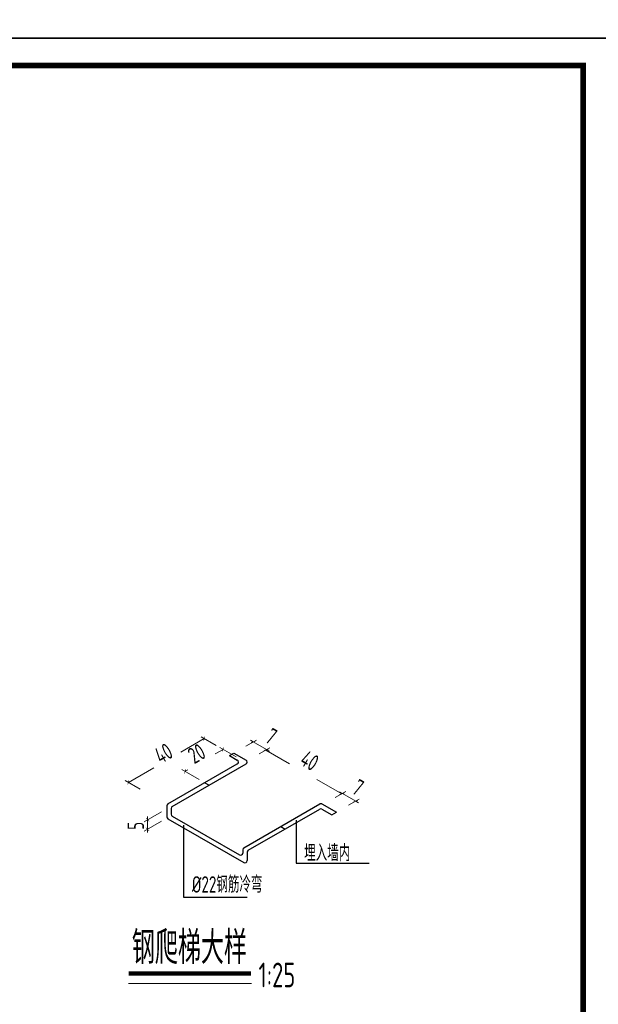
# Model space of a CAD drawing. Header units: millimetres. Extents: x 65530 to 130460, y -103607 to -18875.
# Tile 20 of 73: x 89340 to 90396, y -78824 to -77026. Entities that reach past the tile are written whole.
import ezdxf

# ---------------------------------------------------------------- set-up
doc = ezdxf.new("R2010")
doc.units = ezdxf.units.MM
doc.header["$LTSCALE"] = 0.5
doc.layers.add('GPSCOMMON', color=7, linetype='Continuous')
doc.layers.add('标注线', color=4, linetype='Continuous', lineweight=13)
doc.styles.add('HzTxt', font='tssdeng.shx', dxfattribs={"width": 0.7, "bigfont": 'hztxt.shx'})
doc.dimstyles.new('75', dxfattribs={"dimtxt": 45, "dimasz": 12, "dimexe": 12, "dimexo": 12, "dimgap": 15, "dimtad": 1, "dimdec": 0, "dimlfac": 0.5, "dimtxsty": 'HzTxt', "dimblk": 'ARCHTICK', "dimcen": 2.5, "dimclrd": 256, "dimclre": 256, "dimclrt": 256, "dimadec": 0, "dimazin": 0, "dimtfac": 1, "dimtdec": 0, "dimtmove": 2, "dimatfit": 2, "dimfxl": 0, "dimlwd": -1, "dimlwe": -1, "dimarcsym": 0})

# ---------------------------------------------------------------- blocks, each defined once
blk = doc.blocks.new('_ArchTick')
at = {"color": 0, "linetype": 'ByBlock', "const_width": 0.15}
blk.add_lwpolyline([(-0.5, -0.5), (0.5, 0.5)], dxfattribs=at)
blk = doc.blocks.new('*D464')
at = {"layer": 'Defpoints', "color": 0}
for p in [(89711.4, -78358.4), (89745.4, -78378.1), (89678.1, -78419.2)]:
    blk.add_point(p, dxfattribs=at)
at = {"layer": '标注线'}
for p, q in [((89711.4, -78358.4), (89696.9, -78366.8)), ((89735.4, -78372.3), (89705.4, -78355)), ((89668.1, -78413.5), (89636.1, -78395)), ((89642.1, -78398.4), (89647.1, -78395.5))]:
    blk.add_line(p, q, dxfattribs=at)
at = {"layer": '标注线', "xscale": 6, "yscale": 6, "zscale": 6}
for p, rotation in [((89711.4, -78358.4), 29.99999990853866), ((89642.1, -78398.4), 209.9999999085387)]:
    blk.add_blockref('_ArchTick', p, dxfattribs=dict(at, rotation=rotation))
at = {"layer": '标注线', "insert": (89663.2, -78366), "char_height": 30, "attachment_point": 5, "rotation": 30, "style": 'HzTxt'}
blk.add_mtext('20', dxfattribs=at)
blk = doc.blocks.new('*D465')
at = {"layer": 'Defpoints', "color": 0}
for p in [(89743.1, -78358.3), (89790.8, -78358.8), (89767.4, -78372.3)]:
    blk.add_point(p, dxfattribs=at)
at = {"layer": '标注线'}
for p, q in [((89753.1, -78352.5), (89772.5, -78341.3)), ((89766.5, -78344.8), (89761.3, -78341.8)), ((89766.5, -78344.8), (89790.8, -78358.8)), ((89777.4, -78366.5), (89796.8, -78355.3)), ((89790.8, -78358.8), (89796, -78361.8))]:
    blk.add_line(p, q, dxfattribs=at)
at = {"layer": '标注线', "xscale": 6, "yscale": 6, "zscale": 6}
for p, rotation in [((89766.5, -78344.8), 329.9999999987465), ((89790.8, -78358.8), 149.9999999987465)]:
    blk.add_blockref('_ArchTick', p, dxfattribs=dict(at, rotation=rotation))
at = {"layer": '标注线', "insert": (89799.3, -78334.6), "char_height": 30, "attachment_point": 5, "rotation": 330, "style": 'HzTxt'}
blk.add_mtext('7', dxfattribs=at)
blk = doc.blocks.new('*D466')
at = {"layer": 'Defpoints', "color": 0}
for p in [(89677.2, -78338.7), (89708.9, -78357), (89570.3, -78437)]:
    blk.add_point(p, dxfattribs=at)
at = {"layer": '标注线'}
for p, q in [((89677.2, -78338.7), (89634.6, -78363.3)), ((89698.9, -78351.3), (89671.2, -78335.3)), ((89538.6, -78418.7), (89584.8, -78392)), ((89560.3, -78431.3), (89532.6, -78415.3))]:
    blk.add_line(p, q, dxfattribs=at)
at = {"layer": '标注线', "xscale": 6, "yscale": 6, "zscale": 6}
for p, rotation in [((89677.2, -78338.7), 30.00000000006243), ((89538.6, -78418.7), 210.0000000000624)]:
    blk.add_blockref('_ArchTick', p, dxfattribs=dict(at, rotation=rotation))
at = {"layer": '标注线', "insert": (89602.7, -78365.6), "char_height": 30, "attachment_point": 5, "rotation": 30, "style": 'HzTxt'}
blk.add_mtext('40', dxfattribs=at)
blk = doc.blocks.new('*D467')
at = {"layer": 'Defpoints', "color": 0}
for p in [(89767.4, -78372.3), (89905.9, -78452.3), (89928, -78439.6)]:
    blk.add_point(p, dxfattribs=at)
at = {"layer": '标注线'}
for p, q in [((89777.4, -78366.5), (89795.4, -78356.1)), ((89789.4, -78359.6), (89832.9, -78384.7)), ((89928, -78439.6), (89882.7, -78413.4)), ((89915.9, -78446.5), (89934, -78436.1))]:
    blk.add_line(p, q, dxfattribs=at)
at = {"layer": '标注线', "xscale": 6, "yscale": 6, "zscale": 6}
for p, rotation in [((89789.4, -78359.6), 150.0000000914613), ((89928, -78439.6), 330.0000000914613)]:
    blk.add_blockref('_ArchTick', p, dxfattribs=dict(at, rotation=rotation))
at = {"layer": '标注线', "insert": (89869.4, -78379), "char_height": 30, "attachment_point": 5, "rotation": 330, "style": 'HzTxt'}
blk.add_mtext('40', dxfattribs=at)
blk = doc.blocks.new('*D468')
at = {"layer": 'Defpoints', "color": 0}
for p in [(89608.8, -78466.6), (89609.3, -78483.5), (89573.6, -78504.2)]:
    blk.add_point(p, dxfattribs=at)
at = {"layer": '标注线'}
for p, q in [((89598.8, -78472.4), (89567.6, -78490.4)), ((89573.6, -78486.9), (89573.6, -78480.9)), ((89573.6, -78486.9), (89573.6, -78504.2)), ((89599.3, -78489.3), (89567.6, -78507.7)), ((89573.6, -78504.2), (89573.6, -78510.2))]:
    blk.add_line(p, q, dxfattribs=at)
at = {"layer": '标注线', "xscale": 6, "yscale": 6, "zscale": 6}
for p, rotation in [((89573.6, -78486.9), 270), ((89573.6, -78504.2), 90)]:
    blk.add_blockref('_ArchTick', p, dxfattribs=dict(at, rotation=rotation))
at = {"layer": '标注线', "insert": (89552.1, -78498), "char_height": 30, "attachment_point": 5, "rotation": 90, "style": 'HzTxt'}
blk.add_mtext('5', dxfattribs=at)
blk = doc.blocks.new('*D469')
at = {"layer": 'Defpoints', "color": 0}
for p in [(89905.9, -78452.3), (89930.2, -78466.3), (89953.6, -78452.8)]:
    blk.add_point(p, dxfattribs=at)
at = {"layer": '标注线'}
for p, q in [((89915.9, -78446.5), (89935.4, -78435.3)), ((89929.4, -78438.8), (89924.2, -78435.8)), ((89929.4, -78438.8), (89953.6, -78452.8)), ((89940.2, -78460.5), (89959.6, -78449.3)), ((89953.6, -78452.8), (89958.8, -78455.8))]:
    blk.add_line(p, q, dxfattribs=at)
at = {"layer": '标注线', "xscale": 6, "yscale": 6, "zscale": 6}
for p, rotation in [((89929.4, -78438.8), 330.0000000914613), ((89953.6, -78452.8), 150.0000000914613)]:
    blk.add_blockref('_ArchTick', p, dxfattribs=dict(at, rotation=rotation))
at = {"layer": '标注线', "insert": (89957.8, -78427.9), "char_height": 30, "attachment_point": 5, "rotation": 330, "style": 'HzTxt'}
blk.add_mtext('7', dxfattribs=at)

msp = doc.modelspace()

# ---------------------------------------------------------------- linework, layer by layer
at = {"linetype": 'Continuous'}
for p, q in [((89723.1, -78369.85), (89731.1, -78365.23)), ((89723.1, -78369.85), (89737.35, -78378.07)), ((89731.1, -78365.23), (89753.35, -78378.07)), ((89618.79, -78462.69), (89753.35, -78385)), ((89678.07, -78419.23), (89686.07, -78423.85)), ((89608.79, -78461.54), (89608.79, -78481.54)), ((89616.79, -78466.16), (89616.79, -78476.92)), ((89749.35, -78538.07), (89887.92, -78458.07)), ((89757.35, -78542.69), (89887.92, -78467.31)), ((89891.92, -78458.07), (89918.17, -78473.23)), ((89891.92, -78467.31), (89910.17, -78477.85)), ((89610.79, -78485), (89749.35, -78565)), ((89618.79, -78480.38), (89741.35, -78551.15)), ((89844.71, -78487.64), (89844.71, -78566.09)), ((89910.17, -78477.85), (89918.17, -78473.23)), ((89639.01, -78496.68), (89639.01, -78628.01)), ((89816.63, -78499.23), (89824.63, -78503.85)), ((89747.35, -78541.54), (89747.35, -78547.68)), ((89755.35, -78546.16), (89755.35, -78561.54)), ((89844.71, -78566.09), (89978.01, -78566.09)), ((89639.01, -78628.01), (89755.52, -78628.01))]:
    msp.add_line(p, q, dxfattribs=at)
at = {"color": 0}
msp.add_lwpolyline([(86218.76, -77059.87), (92518.76, -77059.87), (92518.76, -72604.87), (86218.76, -72604.87)], close=True, dxfattribs=at)
msp.add_lwpolyline([(86218.76, -80029.87), (90418.76, -80029.87), (90418.76, -77059.87), (86218.76, -77059.87)], close=True)
at = {"const_width": 10}
msp.add_lwpolyline([(86468.76, -77109.87), (90368.76, -77109.87), (90368.76, -79979.87), (86468.76, -79979.87), (86468.76, -77109.87)], dxfattribs=at)
at = {"linetype": 'Continuous'}
for centre, start, end in [((89735.35, -78381.54), 300, 60), ((89751.35, -78381.54), 300, 60), ((89612.79, -78461.54), 120, 180), ((89620.79, -78466.16), 120, 180), ((89889.92, -78461.54), 60, 120), ((89889.92, -78470.78), 60, 120), ((89612.79, -78481.54), 180, 240), ((89620.79, -78476.92), 180, 240), ((89751.35, -78541.54), 120, 180), ((89743.35, -78547.68), 240, 0), ((89759.35, -78546.16), 120, 180), ((89751.35, -78561.54), 240, 0)]:
    msp.add_arc(centre, 4, start, end, dxfattribs=at)
at = {"layer": 'GPSCOMMON', "lineweight": -3}
msp.add_line((89610.79, -78458.07), (89737.35, -78385), dxfattribs=at)
at = {"layer": '标注线'}
msp.add_line((89538.56, -78785.93), (89763.25, -78785.93), dxfattribs=at)
at = {"layer": '标注线', "const_width": 8}
msp.add_lwpolyline([(89539.07, -78767.84), (89762.23, -78767.84)], dxfattribs=at)

# ---------------------------------------------------------------- texts
at = {"layer": '标注线', "style": 'HzTxt', "width": 0.7}
for s, height, p in [('埋入墙内', 30, (89859.47, -78562.5)), ('%%C22钢筋冷弯', 30, (89654.55, -78619.95)), ('钢爬梯大样', 60, (89545, -78750.43)), ('1:25', 45, (89776.06, -78792.78))]:
    msp.add_text(s, height=height, dxfattribs=at).set_placement(p)

# ---------------------------------------------------------------- dimensions: what is measured, and where the dimension line sits
at = {"layer": '标注线'}
for base, p1, p2, angle, text, picture, middle, dimtype in [((89790.77, -78358.78), (89743.1, -78358.3), (89767.35, -78372.3), 330, '7', '*D465', (89799.27, -78334.57), 161), ((89677.18, -78338.71), (89570.34, -78437.03), (89708.91, -78357.03), 30, '40', '*D466', (89602.74, -78365.64), 161), ((89711.35, -78358.44), (89678.07, -78419.23), (89745.35, -78378.07), 210, '20', '*D464', (89663.22, -78365.96), 160), ((89927.98, -78439.56), (89767.35, -78372.3), (89905.92, -78452.3), 150, '40', '*D467', (89869.36, -78378.96), 160), ((89953.61, -78452.76), (89905.92, -78452.3), (89930.17, -78466.3), 150, '7', '*D469', (89957.85, -78427.89), 160), ((89573.55, -78504.19), (89608.79, -78466.6), (89609.32, -78483.54), 90, '5', '*D468', (89552.14, -78497.96), 160)]:
    dim = msp.add_linear_dim(base=base, p1=p1, p2=p2, angle=angle, text=text, dimstyle='75', override={"dimtxt": 30, "dimasz": 6, "dimexe": 6, "dimexo": 10}, dxfattribs=at)
    dim.commit()
    dim.dimension.update_dxf_attribs({"geometry": picture, "text_midpoint": middle, "dimtype": dimtype})

doc.saveas('drawing.dxf')
